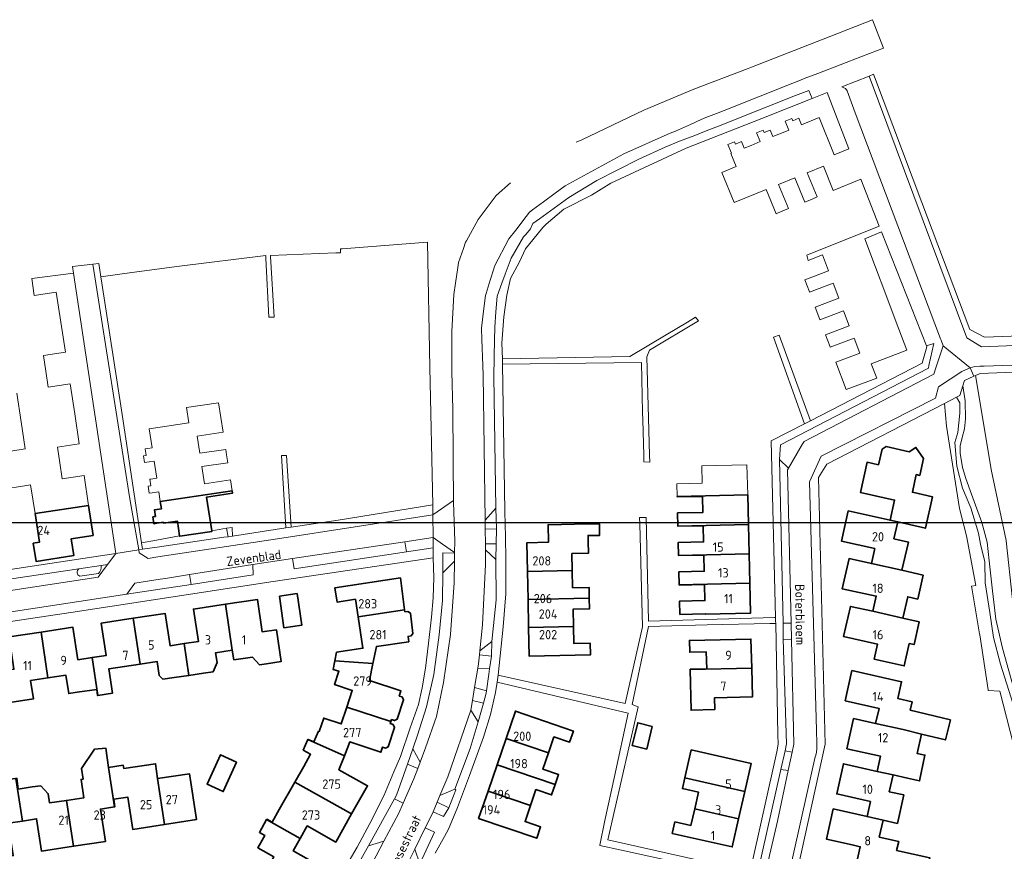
# Model space of a CAD drawing. Header units: metres. Extents: x 247853 to 249526, y 479948 to 481290.
# Tile 26 of 32: x 248632 to 248824, y 481088 to 481249. Entities that reach past the tile are written whole.
import ezdxf
from ezdxf.enums import TextEntityAlignment as Align

# ---------------------------------------------------------------- set-up
doc = ezdxf.new("R2010")
doc.units = ezdxf.units.M
for name, color, linetype, lineweight in [('B-XX-GR-GROENVOORZIENING-GV', 80, 'Continuous', 18), ('B-XX-IE-TERREINAFSCHEIDING_KUNSTMATIG_HEKWERK-G', 20, 'IE-TERREINAFSCHEIDING-KUNSTMATIG', 18), ('B-XX-OG-BEBOUWING-GV', 7, 'Continuous', 35), ('B-XX-OG-BEBOUWING-T18', 10, 'Continuous', 18), ('B-XX-OG-TERREIN_ERF-GV', 7, 'Continuous', 18), ('B-XX-OG-TOPOGRAFIE-T18', 10, 'Continuous', 18), ('B-XX-VH-VERHARDING_GESLOTEN-GV', 252, 'Continuous', 18), ('B-XX-VH-VERHARDING_HALFVERHARDING-GV', 252, 'Continuous', 18), ('B-XX-VH-VERHARDING_OPEN-GV', 252, 'Continuous', 18), ('N-BH-KL-ET_LS_OV_LICHTMAST-S', 7, 'Continuous', 25)]:
    doc.layers.add(name, color=color, linetype=linetype, lineweight=lineweight)
doc.styles.add('NLCS-ISO-M-T18', font='NLCS-ISO.ttf', dxfattribs={"height": 1.8})
doc.linetypes.add('IE-TERREINAFSCHEIDING-KUNSTMATIG', pattern='A,4,[82,NLCS.SHX,S=0.75,R=90,X=0,Y=0],4,-2', length=10)

msp = doc.modelspace()

# ---------------------------------------------------------------- linework, layer by layer
at = {"layer": 'B-XX-GR-GROENVOORZIENING-GV'}
for points in [[(248823.85, 481148.28), (248820.94, 481162.05), (248819.7, 481169.5), (248817.936, 481180.298), (248817.617, 481180.152), (248815.77, 481179.31), (248815.472, 481178.317), (248815.92, 481175.38), (248816, 481171.85), (248815.8, 481169.91), (248815.36, 481168.29), (248814.94, 481166.65), (248814.94, 481165.19), (248815.42, 481162.41), (248816.05, 481160.29), (248817.16, 481157.29), (248819.17, 481151.79), (248820.19, 481147.96), (248820.6, 481144.31), (248821.2, 481138.49), (248821.87, 481132.99), (248823.16, 481127.36), (248826.54, 481115.33)], [(248830.71, 481099.11), (248822.77, 481124.26), (248821.42, 481129.46), (248820.71, 481134.28), (248819.82, 481140.04), (248819.75, 481144.16), (248818.9, 481147.58), (248818.52, 481149.68), (248816.99, 481154.59), (248815.41, 481158.4), (248814.27, 481162.7), (248813.94, 481167.3), (248814.46, 481169.2), (248814.86, 481173.01), (248814.89, 481174.96), (248814.25, 481176.08), (248811.9, 481174.86), (248812.32, 481170.48), (248814.81, 481154.51), (248816.17, 481149.17), (248817.991, 481139.533), (248817.149, 481139.412), (248817.21, 481139.1), (248818.707, 481130.184), (248818.74, 481129.99), (248820.36, 481119.31), (248820.377, 481119.172), (248822.645, 481119.064), (248825.955, 481106.132)], [(248648.283, 481143.405), (248643.966, 481142.767)], [(248644.125, 481141.354), (248647.77, 481141.875)]]:
    msp.add_lwpolyline(points, dxfattribs=at)
for points in [[(248656.306, 481146.599), (248659.131, 481147.009), (248672.1, 481148.89), (248672.94, 481149.01), (248672.63, 481150.65), (248669.744, 481150.14), (248669.762, 481150.022), (248663.522, 481149.091), (248663.505, 481149.205), (248659.006, 481148.366), (248656.13, 481147.83)], [(248712.69, 481146.88), (248712.68, 481148.83), (248707.233, 481148.015), (248707.538, 481146.099)], [(248665.73, 481139.75), (248665.43, 481141.65), (248660.793, 481140.912), (248659.71, 481140.74), (248654.8, 481139.96), (248653.24, 481137.85), (248653.23, 481137.84)], [(248722.48, 481116.696), (248720.315, 481117.239), (248720, 481115.34), (248721.46, 481113.1)], [(248710.18, 481105.26), (248708.75, 481107.85), (248707.736, 481104.841), (248709.721, 481104.054)], [(248716.91, 481100.01), (248714, 481098.78), (248713.463, 481097.503), (248715.727, 481096.42), (248717.082, 481099.916)]]:
    msp.add_lwpolyline(points, close=True, dxfattribs=at)
for points in [[(248647.77, 481141.875, 0.2333924), (248648.283, 481143.405)], [(248643.966, 481142.767, 0.5964575), (248644.125, 481141.354)]]:
    msp.add_lwpolyline(points, format="xyb", dxfattribs=at)
at = {"layer": 'B-XX-IE-TERREINAFSCHEIDING_KUNSTMATIG_HEKWERK-G'}
for points in [[(248817.149, 481139.412), (248817.991, 481139.533), (248816.17, 481149.17), (248814.81, 481154.51)], [(248818.707, 481130.184), (248817.21, 481139.1), (248817.149, 481139.412)]]:
    msp.add_lwpolyline(points, dxfattribs=at)
at = {"layer": 'B-XX-OG-BEBOUWING-GV'}
for points in [[(248799.125, 481162.949), (248796.881, 481163.456), (248795.58, 481157.596), (248802.224, 481156.118), (248801.355, 481152.216), (248802.849, 481151.884), (248808.211, 481150.654), (248809.571, 481156.755), (248805.666, 481157.624), (248806.42, 481161.063), (248807.108, 481160.912), (248807.832, 481164.213), (248806.346, 481166.327), (248805.08, 481165.489), (248800.597, 481166.485), (248799.798, 481165.976)], [(248673.676, 481157.904), (248659.75, 481155.826), (248659.961, 481154.413), (248658.608, 481154.207), (248658.8, 481152.943), (248658.587, 481152.908), (248658.311, 481152.863), (248658.502, 481151.521), (248658.712, 481151.553), (248660.368, 481151.806), (248660.394, 481151.639), (248663.082, 481152.048), (248663.505, 481149.205), (248663.522, 481149.091), (248669.762, 481150.022), (248669.744, 481150.14), (248668.746, 481156.691), (248673.745, 481157.453)], [(248760.174, 481151.085), (248773.851, 481151.405), (248773.718, 481157.108), (248760.044, 481156.788), (248760.046, 481156.72), (248764.969, 481156.833), (248765.041, 481153.725), (248760.116, 481153.613)], [(248645.85, 481155.063), (248635.453, 481153.495), (248636.297, 481147.921), (248635.111, 481147.742), (248635.644, 481144.225), (248642.953, 481145.354), (248642.466, 481148.604), (248646.732, 481149.244)], [(248802.849, 481151.884), (248801.355, 481152.216), (248793.22, 481154.026), (248791.889, 481148.155), (248798.379, 481146.714), (248797.732, 481143.803), (248803.658, 481142.483), (248804.89, 481147.964), (248802.098, 481148.605)], [(248730.995, 481142.261), (248739.687, 481142.429), (248739.626, 481145.726), (248742.81, 481145.79), (248742.765, 481148.066), (248742.742, 481149.247), (248744.989, 481149.245), (248744.987, 481151.5), (248742.699, 481151.476), (248734.979, 481151.327), (248735.046, 481147.917), (248730.888, 481147.836)], [(248760.174, 481151.085), (248760.175, 481151.036), (248765.1, 481151.149), (248765.172, 481148.013), (248760.247, 481147.9), (248760.305, 481145.381), (248773.985, 481145.701), (248773.851, 481151.405)], [(248760.436, 481139.678), (248774.118, 481139.998), (248773.985, 481145.701), (248760.305, 481145.381), (248760.306, 481145.332), (248765.23, 481145.445), (248765.301, 481142.319), (248760.378, 481142.207)], [(248803.658, 481142.483), (248797.732, 481143.803), (248793.399, 481144.765), (248792.049, 481138.914), (248798.656, 481137.482), (248798.017, 481134.537), (248803.848, 481133.21), (248804.783, 481137.344), (248806.705, 481136.907), (248807.762, 481141.549)], [(248698.144, 481133.467), (248707.158, 481134.821), (248706.355, 481141.014), (248693.637, 481139.096), (248694.065, 481136.315), (248697.628, 481136.857)], [(248739.687, 481142.429), (248730.995, 481142.261), (248731.1, 481136.836), (248742.984, 481137.066), (248742.942, 481139.173), (248739.748, 481139.11)], [(248774.118, 481139.998), (248760.436, 481139.678), (248760.437, 481139.63), (248765.35, 481139.742), (248765.422, 481136.616), (248760.507, 481136.504), (248760.566, 481133.937), (248765.481, 481134.05), (248765.473, 481133.95), (248774.255, 481134.145)], [(248682.865, 481137.492), (248683.757, 481131.35), (248687.226, 481131.866), (248686.285, 481137.986)], [(248664.391, 481128.256), (248665.317, 481122.088), (248668.163, 481122.518), (248669.991, 481122.805), (248670.777, 481124.613), (248670.499, 481126.503), (248673.727, 481126.994), (248672.391, 481135.89), (248666.195, 481134.956), (248667.143, 481128.671)], [(248674.007, 481125.139), (248677.629, 481125.651), (248679.012, 481124.158), (248680.35, 481124.36), (248683.236, 481124.797), (248682.303, 481130.964), (248679.535, 481130.54), (248678.587, 481136.825), (248672.391, 481135.89), (248673.727, 481126.994)], [(248739.903, 481131.579), (248739.841, 481134.916), (248743.026, 481134.98), (248742.984, 481137.066), (248731.1, 481136.836), (248731.205, 481131.412)], [(248798.017, 481134.537), (248793.648, 481135.484), (248792.328, 481129.633), (248798.88, 481128.176), (248798.229, 481125.246), (248804.089, 481123.942), (248805.076, 481128.279), (248806.014, 481128.066), (248807.021, 481132.488), (248803.848, 481133.21)], [(248654.505, 481133.192), (248655.857, 481124.291), (248659.136, 481124.791), (248659.534, 481122.105), (248660.274, 481121.368), (248662.47, 481121.658), (248665.317, 481122.088), (248664.391, 481128.256), (248661.649, 481127.842), (248660.701, 481134.126)], [(248707.158, 481134.821), (248698.144, 481133.467), (248699.073, 481127.364), (248693.964, 481126.587), (248693.629, 481124.942), (248701.004, 481124.384), (248701.69, 481127.683), (248707.962, 481128.626), (248707.827, 481129.667), (248708.402, 481129.742), (248708.781, 481130.245), (248708.275, 481134.142), (248707.783, 481134.512), (248707.208, 481134.437)], [(248636.619, 481130.493), (248637.971, 481121.598), (248641.448, 481122.135), (248641.983, 481118.564), (248643.64, 481118.812), (248647.416, 481119.382), (248647.592, 481118.189), (248647.641, 481118.196), (248646.519, 481125.559), (248643.763, 481125.144), (248642.815, 481131.428)], [(248655.857, 481124.291), (248654.505, 481133.192), (248648.309, 481132.257), (248649.257, 481125.972), (248646.519, 481125.559), (248647.641, 481118.196), (248650.482, 481118.629), (248649.76, 481123.361)], [(248731.205, 481131.412), (248731.312, 481125.837), (248743.203, 481126.076), (248743.157, 481128.371), (248739.963, 481128.308), (248739.903, 481131.579)], [(248629.515, 481116.686), (248629.732, 481116.719), (248635.134, 481117.539), (248634.593, 481121.077), (248637.971, 481121.598), (248636.619, 481130.493), (248630.423, 481129.559), (248631.371, 481123.274), (248628.595, 481122.85)], [(248774.495, 481123.517), (248774.359, 481129.133), (248762.424, 481128.867), (248762.475, 481126.58), (248765.684, 481126.652), (248765.763, 481123.364), (248762.568, 481123.293), (248762.569, 481123.251)], [(248695.933, 481115.933), (248704.51, 481113.132), (248704.632, 481113.507), (248705.175, 481113.33), (248705.726, 481113.603), (248706.944, 481117.339), (248706.669, 481117.913), (248706.126, 481118.09), (248706.452, 481119.088), (248700.32, 481121.096), (248701.004, 481124.384), (248693.629, 481124.942), (248693.285, 481123.257), (248694.418, 481122.887), (248693.574, 481120.308), (248697.001, 481119.181)], [(248774.495, 481123.517), (248762.569, 481123.251), (248762.744, 481115.345), (248767.333, 481115.447), (248767.282, 481117.746), (248774.63, 481117.909)], [(248803.86, 481111.598), (248807.436, 481110.714), (248812.095, 481109.563), (248813.049, 481113.461), (248805.267, 481115.362), (248805.658, 481116.961), (248802.855, 481117.59), (248803.588, 481120.862), (248793.948, 481123.023), (248792.647, 481117.162), (248799.2, 481115.687), (248798.529, 481112.762)], [(248688.403, 481109.631), (248695.47, 481106.485), (248696.512, 481109.169), (248702.573, 481107.19), (248702.894, 481108.173), (248703.436, 481107.996), (248703.984, 481108.26), (248705.205, 481112.006), (248704.92, 481112.55), (248704.378, 481112.727), (248704.51, 481113.132), (248695.933, 481115.933), (248694.862, 481112.678), (248691.455, 481113.799), (248690.588, 481111.218), (248690.465, 481111.259), (248689.523, 481109.182), (248688.425, 481109.68)], [(248726.849, 481109.879), (248735.078, 481107.058), (248736.139, 481110.17), (248739.166, 481109.138), (248739.902, 481111.295), (248728.661, 481115.166)], [(248755.21, 481112.18), (248752.38, 481112.89), (248751.28, 481108.5), (248754.13, 481107.78)], [(248798.855, 481103.469), (248801.917, 481102.791), (248804.717, 481102.16), (248807.085, 481101.626), (248808.089, 481106.638), (248806.587, 481106.939), (248807.436, 481110.714), (248803.86, 481111.598), (248798.529, 481112.762), (248794.279, 481113.72), (248792.967, 481107.861), (248799.514, 481106.394)], [(248688.403, 481109.631), (248687.505, 481107.59), (248688.928, 481106.796), (248687.585, 481104.391), (248685.879, 481101.392), (248696.886, 481095.217), (248699.973, 481100.671), (248694.426, 481103.798), (248695.47, 481106.485)], [(248725.092, 481104.752), (248736.356, 481100.899), (248737.023, 481102.856), (248733.997, 481103.889), (248735.078, 481107.058), (248726.849, 481109.879)], [(248642.919, 481088.931), (248649.111, 481089.883), (248648.146, 481096.163), (248650.903, 481096.604), (248649.731, 481104.229), (248649.682, 481104.221), (248649.195, 481107.952), (248646.988, 481107.748), (248644.498, 481103.995), (248644.798, 481101.975), (248644.4, 481101.914), (248644.949, 481098.348), (248641.549, 481097.832)], [(248674.547, 481105.251), (248671.458, 481106.68), (248668.842, 481100.995), (248671.958, 481099.562)], [(248762.259, 481105.4), (248761.538, 481102.223), (248773.149, 481099.54), (248774.379, 481105.004), (248762.764, 481107.623)], [(248660.594, 481093.168), (248659.226, 481102.057), (248658.832, 481104.95), (248652.678, 481104.043), (248652.581, 481104.671), (248649.731, 481104.229), (248650.903, 481096.604), (248650.951, 481096.612), (248650.731, 481098.074), (248653.457, 481098.483), (248654.401, 481092.203)], [(248723.338, 481099.633), (248731.587, 481096.821), (248732.649, 481099.935), (248735.676, 481098.903), (248736.356, 481100.899), (248725.092, 481104.752)], [(248801.917, 481102.791), (248798.855, 481103.469), (248792.306, 481104.941), (248790.985, 481099.094), (248797.537, 481097.617), (248796.879, 481094.692), (248799.985, 481094), (248802.777, 481093.359), (248804.007, 481098.91), (248801.193, 481099.508)], [(248659.226, 481102.057), (248660.594, 481093.168), (248666.789, 481094.133), (248665.409, 481103.011)], [(248632.051, 481100.009), (248631.748, 481102.1), (248630.072, 481101.89), (248630.341, 481099.748), (248626.506, 481099.163), (248627.055, 481095.596), (248623.661, 481095.079), (248625.047, 481086.186), (248631.238, 481087.137), (248630.274, 481093.417), (248633.01, 481093.838)], [(248631.748, 481102.1), (248632.051, 481100.009), (248633.01, 481093.838), (248635.764, 481094.261), (248636.729, 481087.98), (248642.919, 481088.931), (248641.549, 481097.832), (248638.284, 481097.336), (248638.016, 481099.134), (248636.576, 481100.645), (248634.894, 481100.442), (248632.192, 481100.031), (248631.93, 481102.123)], [(248696.886, 481095.217), (248685.879, 481101.392), (248682.836, 481096.042), (248681.465, 481093.586), (248680.416, 481094.172), (248680.392, 481094.13), (248686.903, 481090.459), (248688.261, 481092.887), (248693.794, 481089.753)], [(248763.449, 481096.191), (248771.963, 481094.271), (248773.149, 481099.54), (248761.538, 481102.223), (248761.062, 481100.127), (248764.179, 481099.409)], [(248731.587, 481096.821), (248723.338, 481099.633), (248721.519, 481094.325), (248732.811, 481090.504), (248733.553, 481092.679), (248730.526, 481093.711)], [(248771.963, 481094.271), (248763.449, 481096.191), (248762.718, 481092.966), (248759.599, 481093.674), (248759.092, 481091.442), (248770.736, 481088.817)], [(248799.985, 481094), (248796.879, 481094.692), (248790.316, 481096.18), (248789.015, 481090.31), (248793.989, 481089.199), (248795.567, 481088.846), (248794.912, 481085.917), (248808.194, 481082.947), (248809.036, 481086.712), (248802.622, 481088.132), (248803.019, 481089.864), (248799.236, 481090.731)], [(248680.392, 481094.13), (248678.987, 481091.623), (248680.044, 481091.011), (248678.677, 481088.643), (248681.812, 481086.877), (248680.129, 481083.889), (248687.992, 481079.469), (248688.145, 481079.741), (248688.609, 481079.477), (248689.223, 481079.646), (248691.171, 481083.082), (248691.001, 481083.696), (248690.525, 481083.966), (248691.065, 481084.924), (248685.549, 481088.039), (248686.903, 481090.459)]]:
    msp.add_lwpolyline(points, close=True, dxfattribs=at)
at = {"layer": 'B-XX-OG-TERREIN_ERF-GV'}
for points in [[(248787.707, 481191.175), (248786.812, 481193.546), (248791.405, 481195.281), (248790.316, 481198.193), (248785.714, 481196.455), (248785.693, 481196.51), (248784.799, 481198.877), (248789.391, 481200.612), (248788.211, 481203.737), (248785.45, 481202.63), (248785.19, 481203.66), (248799.24, 481209.26), (248795.658, 481218.379), (248790.332, 481216.214), (248788.418, 481220.917), (248785.27, 481219.636), (248787.184, 481214.932), (248786.204, 481214.533), (248784.778, 481213.953), (248782.864, 481218.657), (248779.714, 481217.376), (248781.629, 481212.672), (248779.662, 481211.872), (248779.221, 481211.692), (248777.307, 481216.396), (248771.079, 481213.874), (248768.699, 481219.696), (248771.473, 481220.829), (248770.449, 481223.342), (248770.606, 481223.406), (248769.896, 481225.146), (248771.155, 481225.659), (248771.347, 481225.187), (248772.54, 481225.674), (248773.057, 481224.405), (248774.367, 481224.939), (248776.168, 481225.674), (248775.458, 481227.415), (248776.717, 481227.928), (248776.909, 481227.456), (248778.087, 481227.925), (248778.604, 481226.657), (248780.91, 481227.598), (248781.724, 481227.93), (248781.01, 481229.678), (248782.268, 481230.191), (248782.46, 481229.719), (248783.636, 481230.199), (248784.152, 481228.931), (248787.584, 481230.333), (248790.52, 481223.088), (248793.37, 481224.25), (248789.17, 481235.21), (248786.212, 481234.035), (248776.46, 481230.16), (248761.76, 481224.4), (248747.18, 481217.61), (248743.44, 481215.29), (248738.05, 481212.55), (248734.59, 481209.65), (248734, 481208.98), (248732.86, 481207.68), (248730.59, 481204.89), (248729.43, 481202.34), (248727.7, 481199.1), (248726.99, 481195.91), (248726.38, 481191.65), (248725.99, 481186.54), (248726.15, 481183.51), (248750.85, 481183.99), (248757.9, 481188.19), (248762.035, 481190.653), (248763.59, 481191.58), (248764.15, 481190.89), (248754.64, 481185.21), (248754.13, 481183.93), (248754.699, 481164.852), (248754.74, 481163.48), (248753.58, 481163.51), (248753.547, 481164.836), (248753.377, 481171.608), (248753.34, 481173.09), (248753.1, 481182.84), (248726.18, 481182.51), (248726.6, 481153.98), (248726.68, 481151.35), (248726.74, 481149.03), (248726.8, 481144.53), (248726.78, 481137.89), (248726.26, 481131.54), (248725.31, 481122.16), (248749.94, 481116.64), (248753.29, 481131.54), (248752.79, 481151.53), (248752.759, 481152.74), (248754.01, 481152.71), (248754.5, 481132.61), (248778.94, 481133.33), (248779.124, 481133.331), (248778.3, 481167.59), (248784.77, 481170.93), (248778.75, 481187.73), (248778.76, 481187.73), (248779.85, 481188.15), (248785.91, 481171.51), (248807.54, 481182.66), (248808.472, 481185.886), (248808.4, 481186.06), (248799.66, 481208.19), (248796.43, 481206.806), (248798.492, 481201.329), (248800.502, 481195.992), (248802.511, 481190.655), (248804.573, 481185.178), (248797.696, 481182.586), (248798.748, 481179.769), (248792.85, 481177.56), (248790.843, 481182.872), (248795.446, 481184.611), (248794.349, 481187.543), (248789.737, 481185.801), (248789.722, 481185.84), (248788.833, 481188.195), (248793.435, 481189.933), (248792.32, 481192.858), (248787.726, 481191.124)], [(248669.744, 481150.14), (248672.63, 481150.65), (248673.69, 481150.8), (248673.79, 481149.14), (248684.14, 481150.71), (248683.26, 481164.74), (248683.69, 481164.74), (248684.24, 481164.74), (248685.14, 481150.86), (248694.26, 481152.25), (248712.61, 481155.18), (248712.63, 481155.18), (248712.04, 481181.83), (248711.58, 481206.16), (248695.91, 481204.96), (248695.05, 481204.88), (248694.71, 481204.84), (248694.733, 481204.115), (248693.794, 481204.076), (248681.131, 481203.55), (248681.14, 481203.41), (248681.83, 481191.61), (248681.23, 481191.61), (248680.81, 481191.61), (248680.25, 481203), (248680.223, 481203.552), (248663.493, 481201.489), (248654.216, 481200.257), (248648.242, 481199.463), (248648.44, 481198.19), (248652.21, 481173.54), (248652.34, 481172.74), (248656.13, 481147.83), (248659.006, 481148.366), (248663.505, 481149.205), (248663.082, 481152.048), (248660.394, 481151.639), (248660.368, 481151.806), (248658.712, 481151.553), (248658.502, 481151.521), (248658.311, 481152.863), (248658.587, 481152.908), (248658.8, 481152.943), (248658.608, 481154.207), (248659.961, 481154.413), (248659.75, 481155.826), (248659.465, 481157.735), (248658.16, 481157.536), (248657.599, 481157.451), (248657.394, 481158.794), (248657.898, 481158.871), (248657.704, 481160.145), (248657.916, 481160.177), (248659.058, 481160.351), (248658.683, 481162.813), (248658.554, 481163.661), (248657.608, 481163.517), (248656.696, 481163.378), (248656.492, 481164.722), (248656.996, 481164.798), (248656.803, 481166.064), (248657.364, 481166.15), (248658.167, 481166.272), (248657.61, 481169.927), (248665.327, 481171.102), (248664.872, 481174.084), (248671.077, 481174.978), (248671.94, 481169.308), (248666.941, 481168.546), (248667.452, 481165.188), (248672.451, 481165.95), (248672.612, 481164.891), (248672.844, 481163.371), (248667.845, 481162.609), (248668.355, 481159.261), (248673.354, 481160.022), (248673.676, 481157.904), (248673.745, 481157.453), (248668.746, 481156.691)], [(248828.26, 481117.33), (248828.95, 481118.28), (248877.67, 481126.08), (248877.96, 481126.69), (248869.44, 481180.88), (248867.14, 481182.63), (248818.84, 481180.71), (248817.936, 481180.298), (248819.7, 481169.5), (248820.94, 481162.05), (248823.85, 481148.28), (248823.86, 481148.2), (248826.32, 481125.46), (248827.786, 481120.643), (248828.26, 481117.31)], [(248805.076, 481128.279), (248804.089, 481123.942), (248798.229, 481125.246), (248798.88, 481128.176), (248792.328, 481129.633), (248793.648, 481135.484), (248798.017, 481134.537), (248798.656, 481137.482), (248792.049, 481138.914), (248793.399, 481144.765), (248797.732, 481143.803), (248798.379, 481146.714), (248791.889, 481148.155), (248793.22, 481154.026), (248801.355, 481152.216), (248802.224, 481156.118), (248795.58, 481157.596), (248796.881, 481163.456), (248799.125, 481162.949), (248799.798, 481165.976), (248800.597, 481166.485), (248805.08, 481165.489), (248806.346, 481166.327), (248807.832, 481164.213), (248807.108, 481160.912), (248806.42, 481161.063), (248805.666, 481157.624), (248809.571, 481156.755), (248808.211, 481150.654), (248802.849, 481151.884), (248802.098, 481148.605), (248804.89, 481147.964), (248803.658, 481142.483), (248807.762, 481141.549), (248806.705, 481136.907), (248804.783, 481137.344), (248803.848, 481133.21), (248807.021, 481132.488), (248806.014, 481128.066)], [(248760.436, 481139.678), (248760.378, 481142.207), (248765.301, 481142.319), (248765.23, 481145.445), (248760.306, 481145.332), (248760.305, 481145.381), (248760.247, 481147.9), (248765.172, 481148.013), (248765.1, 481151.149), (248760.175, 481151.036), (248760.174, 481151.085), (248760.116, 481153.613), (248765.041, 481153.725), (248764.969, 481156.833), (248760.046, 481156.72), (248760.044, 481156.788), (248759.987, 481159.296), (248764.9, 481159.409), (248764.824, 481162.755), (248773.581, 481162.961), (248773.718, 481157.108), (248773.851, 481151.405), (248773.985, 481145.701), (248774.118, 481139.998), (248774.255, 481134.145), (248765.473, 481133.95), (248765.481, 481134.05), (248760.566, 481133.937), (248760.507, 481136.504), (248765.422, 481136.616), (248765.35, 481139.742), (248760.437, 481139.63)], [(248742.984, 481137.066), (248743.026, 481134.98), (248739.841, 481134.916), (248739.903, 481131.579), (248739.963, 481128.308), (248743.157, 481128.371), (248743.203, 481126.076), (248731.312, 481125.837), (248731.205, 481131.412), (248731.1, 481136.836), (248730.995, 481142.261), (248730.888, 481147.836), (248735.046, 481147.917), (248734.979, 481151.327), (248742.699, 481151.476), (248744.987, 481151.5), (248744.989, 481149.245), (248742.742, 481149.247), (248742.765, 481148.066), (248742.81, 481145.79), (248739.626, 481145.726), (248739.687, 481142.429), (248739.748, 481139.11), (248742.942, 481139.173)], [(248682.865, 481137.492), (248686.285, 481137.986), (248687.226, 481131.866), (248683.757, 481131.35)], [(248751.99, 481113.98), (248746.59, 481090.2), (248767.592, 481085.492), (248773.8, 481084.1), (248774.22, 481084.06), (248779.37, 481107.23), (248779.61, 481108.78), (248779.57, 481110.56), (248779.15, 481132.14), (248778.025, 481132.179), (248765.861, 481131.885), (248754.46, 481131.61), (248751.28, 481116.43), (248752.44, 481115.98)], [(248765.763, 481123.364), (248765.684, 481126.652), (248762.475, 481126.58), (248762.424, 481128.867), (248774.359, 481129.133), (248774.495, 481123.517), (248774.63, 481117.909), (248767.282, 481117.746), (248767.333, 481115.447), (248762.744, 481115.345), (248762.569, 481123.251), (248762.568, 481123.293)], [(248725.092, 481104.752), (248726.849, 481109.879), (248728.661, 481115.166), (248739.902, 481111.295), (248739.166, 481109.138), (248736.139, 481110.17), (248735.078, 481107.058), (248733.997, 481103.889), (248737.023, 481102.856), (248736.356, 481100.899), (248735.676, 481098.903), (248732.649, 481099.935), (248731.587, 481096.821), (248730.526, 481093.711), (248733.553, 481092.679), (248732.811, 481090.504), (248721.519, 481094.325), (248723.338, 481099.633)], [(248755.21, 481112.18), (248754.13, 481107.78), (248751.28, 481108.5), (248752.38, 481112.89)], [(248674.547, 481105.251), (248671.958, 481099.562), (248668.842, 481100.995), (248671.458, 481106.68)], [(248761.538, 481102.223), (248762.259, 481105.4), (248762.764, 481107.623), (248774.379, 481105.004), (248773.149, 481099.54), (248771.963, 481094.271), (248770.736, 481088.817), (248759.092, 481091.442), (248759.599, 481093.674), (248762.718, 481092.966), (248763.449, 481096.191), (248764.179, 481099.409), (248761.062, 481100.127)]]:
    msp.add_lwpolyline(points, close=True, dxfattribs=at)
for points in [[(248625.48, 481141.86), (248651.14, 481145.73), (248642.93, 481200.15), (248634.805, 481199.096), (248635.312, 481195.839), (248639.569, 481196.485), (248640.454, 481190.652), (248641.337, 481184.828), (248637.079, 481184.182), (248637.545, 481181.109), (248638.01, 481178.037), (248642.268, 481178.683), (248643.152, 481172.856), (248644.034, 481167.036), (248639.787, 481166.391), (248640.243, 481163.32), (248640.699, 481160.244), (248644.966, 481160.891), (248645.85, 481155.063), (248646.732, 481149.244), (248642.466, 481148.604), (248642.953, 481145.354), (248635.644, 481144.225), (248635.111, 481147.742), (248636.297, 481147.921), (248635.453, 481153.495), (248634.606, 481159.086), (248633.42, 481158.907), (248629.336, 481158.235)], [(248628.278, 481165.213), (248633.563, 481166.039), (248632.769, 481171.284), (248631.921, 481176.883)], [(248825.955, 481106.132), (248822.645, 481119.064), (248820.377, 481119.172), (248820.36, 481119.31), (248818.74, 481129.99), (248818.707, 481130.184), (248817.21, 481139.1), (248817.149, 481139.412), (248817.991, 481139.533), (248816.17, 481149.17), (248814.81, 481154.51), (248812.32, 481170.48), (248811.9, 481174.86), (248789.1, 481163.11), (248787.49, 481160.49), (248788.77, 481108.74), (248784.16, 481087.86), (248780.97, 481073.46), (248777.67, 481058.53), (248775.05, 481046.64), (248776.81, 481043.91), (248798.66, 481038.91), (248821.09, 481033.79), (248823.66, 481035.35)], [(248695.29, 481084.24), (248697.95, 481088.73), (248700.39, 481093.33), (248703.15, 481098.74), (248705.06, 481103.38), (248706.33, 481106.35), (248708.21, 481111.89), (248709.85, 481116.43), (248710.55, 481119.69), (248711.18, 481123.49), (248711.8, 481128.33), (248712.4, 481133.38), (248712.71, 481137.16), (248712.85, 481141.06), (248712.69, 481144.94), (248681.63, 481140.33), (248642.43, 481134.28), (248609.03, 481129.31)], [(248681.812, 481086.877), (248678.677, 481088.643), (248680.044, 481091.011), (248678.987, 481091.623), (248680.392, 481094.13), (248680.416, 481094.172), (248681.465, 481093.586), (248682.836, 481096.042), (248685.879, 481101.392), (248687.585, 481104.391), (248688.928, 481106.796), (248687.505, 481107.59), (248688.403, 481109.631), (248688.425, 481109.68), (248689.523, 481109.182), (248690.465, 481111.259), (248690.588, 481111.218), (248691.455, 481113.799), (248694.862, 481112.678), (248695.933, 481115.933), (248697.001, 481119.181), (248693.574, 481120.308), (248694.418, 481122.887), (248693.285, 481123.257), (248693.629, 481124.942), (248693.964, 481126.587), (248699.073, 481127.364), (248698.144, 481133.467), (248697.628, 481136.857), (248694.065, 481136.315), (248693.637, 481139.096), (248706.355, 481141.014), (248707.158, 481134.821), (248707.208, 481134.437), (248707.783, 481134.512), (248708.275, 481134.142), (248708.781, 481130.245), (248708.402, 481129.742), (248707.827, 481129.667), (248707.962, 481128.626), (248701.69, 481127.683), (248701.004, 481124.384), (248700.32, 481121.096), (248706.452, 481119.088), (248706.126, 481118.09), (248706.669, 481117.913), (248706.944, 481117.339), (248705.726, 481113.603), (248705.175, 481113.33), (248704.632, 481113.507), (248704.51, 481113.132), (248704.378, 481112.727), (248704.92, 481112.55), (248705.205, 481112.006), (248703.984, 481108.26), (248703.436, 481107.996), (248702.894, 481108.173), (248702.573, 481107.19), (248696.512, 481109.169), (248695.47, 481106.485), (248694.426, 481103.798), (248699.973, 481100.671), (248696.886, 481095.217), (248693.794, 481089.753), (248688.261, 481092.887), (248686.903, 481090.459), (248685.549, 481088.039), (248691.065, 481084.924)], [(248630.423, 481129.559), (248636.619, 481130.493), (248642.815, 481131.428), (248643.763, 481125.144), (248646.519, 481125.559), (248649.257, 481125.972), (248648.309, 481132.257), (248654.505, 481133.192), (248660.701, 481134.126), (248661.649, 481127.842), (248664.391, 481128.256), (248667.143, 481128.671), (248666.195, 481134.956), (248672.391, 481135.89), (248678.587, 481136.825), (248679.535, 481130.54), (248682.303, 481130.964), (248683.236, 481124.797), (248680.35, 481124.36), (248679.012, 481124.158), (248677.629, 481125.651), (248674.007, 481125.139), (248673.727, 481126.994), (248670.499, 481126.503), (248670.777, 481124.613), (248669.991, 481122.805), (248668.163, 481122.518), (248665.317, 481122.088), (248662.47, 481121.658), (248660.274, 481121.368), (248659.534, 481122.105), (248659.136, 481124.791), (248655.857, 481124.291), (248649.76, 481123.361), (248650.482, 481118.629), (248647.641, 481118.196), (248647.592, 481118.189), (248647.416, 481119.382), (248643.64, 481118.812), (248641.983, 481118.564), (248641.448, 481122.135), (248637.971, 481121.598), (248634.593, 481121.077), (248635.134, 481117.539), (248629.732, 481116.719)], [(248794.912, 481085.917), (248795.567, 481088.846), (248793.989, 481089.199), (248789.015, 481090.31), (248790.316, 481096.18), (248796.879, 481094.692), (248797.537, 481097.617), (248790.985, 481099.094), (248792.306, 481104.941), (248798.855, 481103.469), (248799.514, 481106.394), (248792.967, 481107.861), (248794.279, 481113.72), (248798.529, 481112.762), (248799.2, 481115.687), (248792.647, 481117.162), (248793.948, 481123.023), (248803.588, 481120.862), (248802.855, 481117.59), (248805.658, 481116.961), (248805.267, 481115.362), (248813.049, 481113.461), (248812.095, 481109.563), (248807.436, 481110.714), (248806.587, 481106.939), (248808.089, 481106.638), (248807.085, 481101.626), (248804.717, 481102.16), (248801.917, 481102.791), (248801.193, 481099.508), (248804.007, 481098.91), (248802.777, 481093.359), (248799.985, 481094), (248799.236, 481090.731), (248803.019, 481089.864), (248802.622, 481088.132), (248809.036, 481086.712)], [(248773.34, 481082.86), (248749.218, 481088.185), (248745.03, 481089.11), (248745.03, 481089.13), (248746.03, 481093.91), (248747.867, 481102.474), (248750.51, 481114.79), (248725.1, 481120.81), (248724.81, 481118.75), (248723.81, 481114.5), (248722.46, 481110.08), (248719.78, 481102.66), (248717.43, 481096.48), (248715.7, 481092.26), (248714.89, 481090.8), (248713.1, 481087.6)], [(248632.192, 481100.031), (248634.894, 481100.442), (248636.576, 481100.645), (248638.016, 481099.134), (248638.284, 481097.336), (248641.549, 481097.832), (248644.949, 481098.348), (248644.4, 481101.914), (248644.798, 481101.975), (248644.498, 481103.995), (248646.988, 481107.748), (248649.195, 481107.952), (248649.682, 481104.221), (248649.731, 481104.229), (248652.581, 481104.671), (248652.678, 481104.043), (248658.832, 481104.95), (248659.226, 481102.057), (248665.409, 481103.011), (248666.789, 481094.133), (248660.594, 481093.168), (248654.401, 481092.203), (248653.457, 481098.483), (248650.731, 481098.074), (248650.951, 481096.612), (248650.903, 481096.604), (248648.146, 481096.163), (248649.111, 481089.883), (248642.919, 481088.931), (248636.729, 481087.98), (248635.764, 481094.261), (248633.01, 481093.838), (248630.274, 481093.417)]]:
    msp.add_lwpolyline(points, dxfattribs=at)
at = {"layer": 'B-XX-VH-VERHARDING_GESLOTEN-GV'}
for points in [[(248708, 481086.04), (248709.14, 481088.36), (248711.156, 481092.481), (248712.54, 481095.31), (248712.674, 481095.628), (248713.463, 481097.503), (248714, 481098.78), (248715.54, 481102.44), (248720, 481115.34), (248720.315, 481117.239), (248720.727, 481119.717), (248721.353, 481123.487), (248721.49, 481124.31), (248721.663, 481126.059), (248721.74, 481126.84), (248722.24, 481131.88), (248722.86, 481143.61), (248722.84, 481146.46), (248722.826, 481147.64), (248722.793, 481150.474), (248722.78, 481151.58), (248722.76, 481152.23), (248722.39, 481180.4), (248722.334, 481182.146), (248722.167, 481187.347), (248722.1, 481189.44), (248722.103, 481189.463), (248722.492, 481192.804), (248722.84, 481195.79), (248722.969, 481196.208), (248723.777, 481198.818), (248724.453, 481201.003), (248724.61, 481201.51), (248727.41, 481206.79), (248728.721, 481208.51), (248730.735, 481211.151), (248731.39, 481212.01), (248731.956, 481212.425), (248734.114, 481214.009), (248736.363, 481215.659), (248738.34, 481217.11), (248749.69, 481223.31), (248758.71, 481227.3), (248759.697, 481227.736), (248762.598, 481229.016), (248764.719, 481229.952), (248765.6, 481230.34), (248767.648, 481231.155), (248769.128, 481231.743), (248782.45, 481237.04), (248783.938, 481237.614), (248784.697, 481237.907), (248787.343, 481238.927), (248795.99, 481242.26), (248800.1, 481243.8), (248797.952, 481249.34), (248789.85, 481246.15), (248774.47, 481240.1), (248773.81, 481239.89), (248763.28, 481235.86), (248753.59, 481231.78), (248741.56, 481226.04), (248740.469, 481225.563)], [(248727.697, 481217.71), (248724.95, 481215.19), (248721.44, 481210.59), (248719.138, 481206.411), (248719, 481206.16), (248718.56, 481204.91), (248717.61, 481202.23), (248717.473, 481201.261), (248717.042, 481198.212), (248716.73, 481196), (248716.34, 481188.83), (248716.29, 481180.98), (248716.49, 481173.78), (248716.58, 481164.38), (248716.61, 481160.48), (248716.621, 481159.15), (248716.647, 481156.015), (248716.65, 481155.7), (248716.89, 481148.15), (248716.857, 481145.964), (248716.855, 481145.845), (248716.83, 481144.25), (248716.75, 481140.05), (248716.03, 481130.01), (248714.68, 481120.74), (248713.35, 481114.09), (248711.21, 481108.01), (248710.18, 481105.26), (248709.721, 481104.054), (248708.94, 481102), (248706.873, 481097.305), (248706.03, 481095.39), (248703.159, 481089.943), (248700.86, 481085.58)]]:
    msp.add_lwpolyline(points, dxfattribs=at)
at = {"layer": 'B-XX-VH-VERHARDING_HALFVERHARDING-GV'}
msp.add_lwpolyline([(248826.54, 481115.33), (248823.16, 481127.36), (248821.87, 481132.99), (248821.2, 481138.49), (248820.6, 481144.31), (248820.19, 481147.96), (248819.17, 481151.79), (248817.16, 481157.29), (248816.05, 481160.29), (248815.42, 481162.41), (248814.94, 481165.19), (248814.94, 481166.65), (248815.36, 481168.29), (248815.8, 481169.91), (248816, 481171.85), (248815.92, 481175.38), (248815.472, 481178.317), (248814.91, 481176.41), (248814.25, 481176.08), (248814.89, 481174.96), (248814.86, 481173.01), (248814.46, 481169.2), (248813.94, 481167.3), (248814.27, 481162.7), (248815.41, 481158.4), (248816.99, 481154.59), (248818.52, 481149.68), (248818.9, 481147.58), (248819.75, 481144.16), (248819.82, 481140.04), (248820.71, 481134.28), (248821.42, 481129.46), (248822.77, 481124.26), (248830.71, 481099.11)], dxfattribs=at)
msp.add_lwpolyline([(248672.63, 481150.65), (248672.94, 481149.01), (248673.79, 481149.14), (248673.69, 481150.8)], close=True, dxfattribs=at)
at = {"layer": 'B-XX-VH-VERHARDING_OPEN-GV'}
for points in [[(248869.09, 481187.83), (248819.06, 481185.83), (248816.22, 481187.59), (248797.27, 481238.41), (248791.96, 481236.29), (248792.27, 481236.2), (248792.7, 481235.96), (248792.99, 481235.56), (248794.598, 481231.296), (248811.15, 481187.41), (248811.25, 481187.14), (248811.67, 481186.08), (248816.87, 481181.76), (248817.81, 481182.01), (248818.79, 481182.11), (248819.62, 481182.1), (248839.46, 481182.81)], [(248871.2, 481189.69), (248819.66, 481187.74), (248816.85, 481189.25), (248807.52, 481213.86), (248798.1, 481238.74), (248797.27, 481238.41), (248816.22, 481187.59), (248819.06, 481185.83), (248869.09, 481187.83)], [(248713.1, 481087.6), (248714.89, 481090.8), (248715.7, 481092.26), (248717.43, 481096.48), (248719.78, 481102.66), (248722.46, 481110.08), (248723.81, 481114.5), (248724.81, 481118.75), (248725.1, 481120.81), (248725.31, 481122.16), (248726.26, 481131.54), (248726.78, 481137.89), (248726.8, 481144.53), (248726.74, 481149.03), (248726.68, 481151.35), (248726.6, 481153.98), (248726.18, 481182.51), (248726.15, 481183.51), (248725.99, 481186.54), (248726.38, 481191.65), (248726.99, 481195.91), (248727.7, 481199.1), (248729.43, 481202.34), (248730.59, 481204.89), (248732.86, 481207.68), (248734, 481208.98), (248734.59, 481209.65), (248738.05, 481212.55), (248743.44, 481215.29), (248747.18, 481217.61), (248761.76, 481224.4), (248776.46, 481230.16), (248786.212, 481234.035), (248785.56, 481235.63), (248782.982, 481234.608), (248771.957, 481230.235), (248768.547, 481228.883), (248765.66, 481227.78), (248763.444, 481226.892), (248760.506, 481225.788), (248757.69, 481224.59), (248752.63, 481222.26), (248744.44, 481218.11), (248739.03, 481214.84), (248735.479, 481212.264), (248733.303, 481210.685), (248732.053, 481209.778), (248731.599, 481208.745), (248730.701, 481207.64), (248730.21, 481207.207), (248727.861, 481203.037), (248726.697, 481199.936), (248726.045, 481198.199), (248725.102, 481195.686), (248724.84, 481192.642), (248724.659, 481189.642), (248724.655, 481189.421), (248724.618, 481187.433), (248724.48, 481180.11), (248724.86, 481154.55), (248724.992, 481150.517), (248724.932, 481147.632), (248724.88, 481144.56), (248724.89, 481136.75), (248724.11, 481128.7), (248724.018, 481125.847), (248723.619, 481123.378), (248723.525, 481122.362), (248723.025, 481119.114), (248722.952, 481118.638), (248722.48, 481116.696), (248721.46, 481113.1), (248719.86, 481107.89), (248716.91, 481100.01), (248717.082, 481099.916), (248715.727, 481096.42), (248714.705, 481094.736), (248712.674, 481095.628), (248712.54, 481095.31), (248711.156, 481092.481), (248712.971, 481091.664), (248710.08, 481085.54)], [(248770.11, 481059.08), (248780.14, 481103.84), (248781.02, 481107.43), (248781.24, 481108.84), (248780.62, 481129.1), (248780.6, 481132.25), (248779.86, 481164.01), (248780.06, 481166.85), (248808.82, 481181.69), (248808.86, 481182.2), (248809.86, 481186.51), (248808.4, 481186.06), (248808.472, 481185.886), (248807.54, 481182.66), (248785.91, 481171.51), (248784.77, 481170.93), (248778.3, 481167.59), (248779.124, 481133.331), (248779.14, 481132.66), (248779.15, 481132.14), (248779.57, 481110.56), (248779.61, 481108.78), (248779.37, 481107.23), (248774.22, 481084.06)], [(248773.656, 481047.569), (248785.24, 481099.4), (248786.84, 481106.29), (248786.91, 481106.64), (248787.04, 481107.21), (248787.14, 481107.88), (248787.12, 481108.89), (248787.07, 481111.49), (248785.71, 481159.68), (248788, 481164.66), (248810.14, 481175.91), (248810.75, 481178.09), (248815.29, 481181.05), (248816, 481181.41), (248816.87, 481181.76), (248811.67, 481186.08), (248810.25, 481181.75), (248809.85, 481180.55), (248784.67, 481167.51), (248784.31, 481166.89), (248781.65, 481162.33), (248781.46, 481162.01), (248782.14, 481132.24), (248782.21, 481129.08), (248782.67, 481108.74), (248782.338, 481107.18), (248781.585, 481103.641), (248779.49, 481093.79), (248771.05, 481057.36)], [(248784.16, 481087.86), (248788.77, 481108.74), (248787.49, 481160.49), (248789.1, 481163.11), (248811.9, 481174.86), (248814.25, 481176.08), (248814.91, 481176.41), (248815.472, 481178.317), (248815.77, 481179.31), (248817.617, 481180.152), (248816.87, 481181.76), (248816, 481181.41), (248815.29, 481181.05), (248810.75, 481178.09), (248810.14, 481175.91), (248788, 481164.66), (248785.71, 481159.68), (248787.07, 481111.49), (248787.12, 481108.89), (248787.14, 481107.88), (248787.04, 481107.21), (248786.91, 481106.64), (248786.84, 481106.29), (248785.24, 481099.4), (248773.656, 481047.569)], [(248630.83, 481134.41), (248653.24, 481137.85), (248654.8, 481139.96), (248659.71, 481140.74), (248660.793, 481140.912), (248665.43, 481141.65), (248677.69, 481143.6), (248685.4, 481144.75), (248707.233, 481148.015), (248712.68, 481148.83), (248712.631, 481153.25), (248682.48, 481148.59), (248659.31, 481145.07), (248657.4, 481144.78), (248655.68, 481145.91), (248655.579, 481146.477), (248651.14, 481145.73), (248649.53, 481143.59), (248647.69, 481141.16), (248603.91, 481134.49)], [(248767.592, 481085.492), (248746.59, 481090.2), (248751.99, 481113.98), (248752.44, 481115.98), (248751.28, 481116.43), (248754.46, 481131.61), (248765.861, 481131.885), (248778.025, 481132.179), (248779.15, 481132.14), (248779.14, 481132.66), (248779.124, 481133.331), (248778.94, 481133.33), (248754.5, 481132.61), (248754.01, 481152.71), (248752.759, 481152.74), (248752.79, 481151.53), (248753.29, 481131.54), (248749.94, 481116.64), (248725.31, 481122.16), (248725.1, 481120.81), (248750.51, 481114.79), (248747.867, 481102.474), (248746.03, 481093.91), (248745.03, 481089.13), (248745.03, 481089.11), (248749.218, 481088.185), (248773.34, 481082.86)], [(248692.08, 481074.65), (248700.14, 481089.04), (248705.173, 481098.134), (248705.57, 481098.851), (248707.736, 481104.841), (248708.75, 481107.85), (248709.68, 481110.48), (248711.43, 481116.01), (248712.8, 481122.29), (248713.84, 481129.98), (248714.49, 481136.61), (248714.56, 481141.98), (248714.561, 481145.847), (248716.855, 481145.845), (248716.857, 481145.964), (248714.507, 481147.576), (248712.68, 481148.83), (248712.69, 481146.88), (248712.7, 481144.94), (248712.69, 481144.94), (248712.85, 481141.06), (248712.71, 481137.16), (248712.4, 481133.38), (248711.8, 481128.33), (248711.18, 481123.49), (248710.55, 481119.69), (248709.85, 481116.43), (248708.21, 481111.89), (248706.33, 481106.35), (248705.06, 481103.38), (248703.15, 481098.74), (248700.39, 481093.33), (248697.95, 481088.73), (248695.29, 481084.24)], [(248643.966, 481142.767), (248600.34, 481136.31), (248603.91, 481134.49), (248647.69, 481141.16), (248649.53, 481143.59), (248648.283, 481143.405)], [(248647.77, 481141.875), (248644.125, 481141.354)]]:
    msp.add_lwpolyline(points, dxfattribs=at)
for points in [[(248646.68, 481201.91), (248642.731, 481201.437), (248642.93, 481200.15), (248651.14, 481145.73), (248655.579, 481146.477), (248653.83, 481156.35)], [(248646.68, 481201.91), (248653.83, 481156.35), (248655.579, 481146.477), (248656.306, 481146.599), (248656.13, 481147.83), (248652.34, 481172.74), (248652.21, 481173.54), (248648.44, 481198.19), (248648.242, 481199.463), (248647.84, 481202.049)], [(248818.84, 481180.71), (248867.14, 481182.63), (248869.44, 481180.88), (248877.96, 481126.69), (248878.216, 481125.13), (248878.41, 481125.16), (248879.51, 481126.66), (248877.26, 481139.89), (248870.84, 481181.83), (248867.65, 481183.96), (248859.56, 481183.66), (248839.46, 481182.81), (248819.62, 481182.1), (248818.79, 481182.11), (248817.81, 481182.01), (248816.87, 481181.76), (248817.617, 481180.152), (248817.936, 481180.298)], [(248685.14, 481150.86), (248684.24, 481164.74), (248683.69, 481164.74), (248683.26, 481164.74), (248684.14, 481150.71)], [(248780.6, 481132.25), (248782.14, 481132.24), (248781.46, 481162.01), (248781.65, 481162.33), (248779.86, 481164.01)], [(248659.131, 481147.009), (248656.306, 481146.599), (248655.579, 481146.477), (248655.68, 481145.91), (248657.4, 481144.78), (248659.31, 481145.07), (248682.48, 481148.59), (248712.631, 481153.25), (248712.61, 481155.18), (248694.26, 481152.25), (248685.14, 481150.86), (248684.14, 481150.71), (248673.79, 481149.14), (248672.94, 481149.01), (248672.1, 481148.89)], [(248716.647, 481156.015), (248712.631, 481153.25), (248712.68, 481148.83), (248714.507, 481147.576), (248716.857, 481145.964), (248716.89, 481148.15), (248716.65, 481155.7)], [(248722.793, 481150.474), (248724.992, 481150.517), (248724.86, 481154.55), (248722.76, 481152.23), (248722.78, 481151.58)], [(248724.992, 481150.517), (248722.793, 481150.474), (248722.826, 481147.64), (248724.932, 481147.632)], [(248608.05, 481130.73), (248609.03, 481129.31), (248642.43, 481134.28), (248681.63, 481140.33), (248712.69, 481144.94), (248712.7, 481144.94), (248712.69, 481146.88), (248707.538, 481146.099), (248685.71, 481142.79), (248685.4, 481144.75), (248677.69, 481143.6), (248677.79, 481141.6), (248665.73, 481139.75), (248653.23, 481137.84), (248653.24, 481137.85), (248630.83, 481134.41)], [(248685.4, 481144.75), (248685.71, 481142.79), (248707.538, 481146.099), (248707.233, 481148.015)], [(248722.826, 481147.64), (248722.84, 481146.46), (248724.88, 481144.56), (248724.932, 481147.632)], [(248600.34, 481136.31), (248643.966, 481142.767), (248648.283, 481143.405), (248649.53, 481143.59), (248651.14, 481145.73), (248625.48, 481141.86), (248602.53, 481138.43), (248602.064, 481138.361), (248600.64, 481138.15), (248598.91, 481137.89), (248597.96, 481137.53)], [(248714.56, 481141.98), (248716.83, 481144.25), (248716.855, 481145.845), (248714.561, 481145.847)], [(248721.74, 481126.84), (248724.11, 481128.7), (248724.89, 481136.75), (248724.88, 481144.56), (248722.84, 481146.46), (248722.86, 481143.61), (248722.24, 481131.88)], [(248665.43, 481141.65), (248665.73, 481139.75), (248677.79, 481141.6), (248677.69, 481143.6)], [(248710.18, 481105.26), (248711.21, 481108.01), (248713.35, 481114.09), (248714.68, 481120.74), (248716.03, 481130.01), (248716.75, 481140.05), (248716.83, 481144.25), (248714.56, 481141.98), (248714.49, 481136.61), (248713.84, 481129.98), (248712.8, 481122.29), (248711.43, 481116.01), (248709.68, 481110.48), (248708.75, 481107.85)], [(248782.21, 481129.08), (248782.14, 481132.24), (248780.6, 481132.25), (248780.62, 481129.1)], [(248721.74, 481126.84), (248721.663, 481126.059), (248724.018, 481125.847), (248724.11, 481128.7)], [(248781.02, 481107.43), (248782.338, 481107.18), (248782.67, 481108.74), (248782.21, 481129.08), (248780.62, 481129.1), (248781.24, 481108.84)], [(248723.619, 481123.378), (248724.018, 481125.847), (248721.663, 481126.059), (248721.49, 481124.31), (248721.353, 481123.487)], [(248723.619, 481123.378), (248721.353, 481123.487), (248720.727, 481119.717), (248723.025, 481119.114), (248723.525, 481122.362)], [(248720.727, 481119.717), (248720.315, 481117.239), (248722.48, 481116.696), (248722.952, 481118.638), (248723.025, 481119.114)], [(248721.46, 481113.1), (248720, 481115.34), (248715.54, 481102.44), (248714, 481098.78), (248716.91, 481100.01), (248719.86, 481107.89)], [(248781.02, 481107.43), (248780.14, 481103.84), (248781.585, 481103.641), (248782.338, 481107.18)], [(248706.873, 481097.305), (248708.94, 481102), (248709.721, 481104.054), (248707.736, 481104.841), (248705.57, 481098.851), (248705.173, 481098.134)], [(248781.585, 481103.641), (248780.14, 481103.84), (248770.11, 481059.08), (248768.34, 481057.96), (248771.05, 481057.36), (248779.49, 481093.79)], [(248700.14, 481089.04), (248703.159, 481089.943), (248706.03, 481095.39), (248706.873, 481097.305), (248705.173, 481098.134)], [(248712.674, 481095.628), (248714.705, 481094.736), (248715.727, 481096.42), (248713.463, 481097.503)], [(248709.14, 481088.36), (248710.08, 481085.54), (248712.971, 481091.664), (248711.156, 481092.481)], [(248692.08, 481074.65), (248694.065, 481073.5), (248695.63, 481076.26), (248700.86, 481085.58), (248703.159, 481089.943), (248700.14, 481089.04)], [(248710.08, 481085.54), (248709.14, 481088.36), (248708, 481086.04), (248701.53, 481074.95), (248699.482, 481071.165), (248701.49, 481070.14)]]:
    msp.add_lwpolyline(points, close=True, dxfattribs=at)
for points in [[(248648.283, 481143.405, -0.2333924), (248647.77, 481141.875)], [(248644.125, 481141.354, -0.5964575), (248643.966, 481142.767)]]:
    msp.add_lwpolyline(points, format="xyb", dxfattribs=at)
at = {"layer": 'N-BH-KL-ET_LS_OV_LICHTMAST-S'}
msp.add_lwpolyline([(248559, 481151.759), (249227.984, 481151.759), (249227.984, 480347.71), (248559, 480347.71)], close=True, dxfattribs=at)

# ---------------------------------------------------------------- texts
at = {"layer": 'B-XX-OG-BEBOUWING-T18', "style": 'NLCS-ISO-M-T18'}
for s, p in [('24', (248637.138, 481150.227)), ('20', (248799, 481149)), ('15', (248768, 481147)), ('208', (248733.769, 481144.321)), ('13', (248769, 481142)), ('18', (248799, 481139)), ('206', (248734, 481137)), ('11', (248770, 481137)), ('283', (248700, 481136)), ('204', (248735, 481134)), ('3', (248669, 481129)), ('1', (248676, 481129)), ('281', (248702, 481130)), ('202', (248735, 481130)), ('16', (248799, 481130)), ('5', (248658, 481128)), ('9', (248641, 481125)), ('7', (248653, 481126)), ('9', (248770, 481126)), ('11', (248634, 481124)), ('279', (248699, 481121)), ('7', (248769, 481120)), ('14', (248799, 481118)), ('277', (248697, 481111)), ('200', (248729.978, 481110.289)), ('12', (248800, 481110)), ('198', (248729.348, 481104.972)), ('275', (248693, 481101)), ('5', (248770, 481101)), ('10', (248797, 481100)), ('27', (248662, 481098)), ('196', (248726, 481099)), ('25', (248657, 481097)), ('23', (248648, 481095)), ('273', (248689, 481095)), ('194', (248724, 481096)), ('3', (248768, 481096)), ('21', (248641, 481094)), ('1', (248767, 481091)), ('8', (248797, 481090))]:
    msp.add_text(s, height=1.8, dxfattribs=at).set_placement(p, align=Align.MIDDLE_CENTER)
at = {"layer": 'B-XX-OG-TOPOGRAFIE-T18', "style": 'NLCS-ISO-M-T18'}
for s, rotation, p in [('Zevenblad', 7.8, (248677.889, 481144.893)), ('Boterbloem', 270.7, (248783.894, 481133.893)), ('Weerselosestraat', 64.4, (248705.656, 481086.453))]:
    msp.add_text(s, height=1.8, rotation=rotation, dxfattribs=at).set_placement(p, align=Align.MIDDLE_CENTER)

doc.saveas('drawing.dxf')
